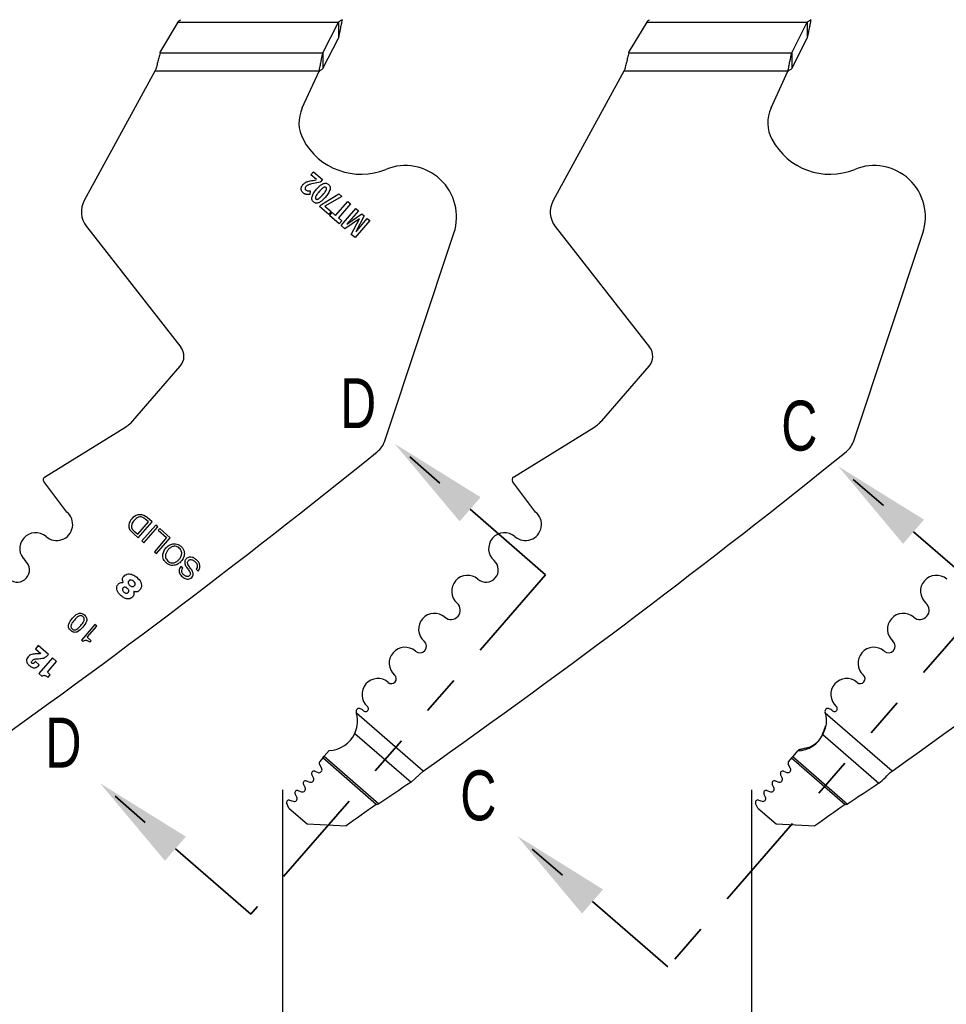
# Model space of a CAD drawing. Header units: inches. Extents: x 0.1 to 87.3, y 0.1 to 33.9.
# Tile 61 of 161: x 15.2 to 17.5, y 22.1 to 24.5. Entities that reach past the tile are written whole.
import ezdxf

# ---------------------------------------------------------------- set-up
doc = ezdxf.new("R2010")
doc.units = ezdxf.units.IN
doc.header["$MEASUREMENT"] = 0
doc.linetypes.add('PHANTOM', pattern=[0.5, 0.25, -0.05, 0.05, -0.05, 0.05, -0.05])
doc.layers.add('DIMENSIONS', color=171, linetype='Continuous')
doc.layers.add('STATION_LINES', color=231, linetype='Continuous')
doc.layers.add('SECTION_VIEWS', color=7, linetype='PHANTOM', lineweight=35)
doc.styles.add('SLDTEXTSTYLE0', font='TXT', dxfattribs={"width": 0.75})
doc.dimstyles.new('SLDDIMSTYLE3', dxfattribs={"dimtxt": 0.125, "dimasz": 0.13, "dimexe": 0, "dimexo": 0.0625, "dimgap": 0.03125, "dimtad": 0, "dimtih": 1, "dimtoh": 1, "dimdec": 4, "dimlfac": 1.333333, "dimrnd": 1e-09, "dimzin": 12, "dimdsep": 46, "dimtxsty": 'SLDTEXTSTYLE0', "dimsah": 1, "dimcen": 0.09, "dimadec": 0, "dimazin": 3, "dimtfac": 1, "dimtdec": 4, "dimtofl": 0, "dimtmove": 0, "dimatfit": 3, "dimfxl": 0, "dimfrac": 2, "dimtolj": 1, "dimtzin": 12, "dimarcsym": 0})

# ---------------------------------------------------------------- blocks, each defined once
blk = doc.blocks.new('_D_6')
at = {"layer": 'DIMENSIONS'}
for p, q in [((1.8075, 22.5336), (1.8075, 18.1371)), ((31.7987, 22.2074), (31.7987, 18.1371)), ((1.8075, 18.2621), (17.0853, 18.2621)), ((31.7987, 18.2621), (17.7325, 18.2621))]:
    blk.add_line(p, q, dxfattribs=at)
for centre, start, end in [((17.3071, 18.2494), 153.4349, 206.5651), ((17.5106, 18.2494), 333.4349, 26.5651)]:
    blk.add_arc(centre, 0.2219, start, end, dxfattribs=at)
for points in [[(1.8075, 18.2621), (1.9375, 18.2421), (1.9375, 18.2821)], [(31.7987, 18.2621), (31.6687, 18.2821), (31.6687, 18.2421)]]:
    blk.add_solid(points, dxfattribs=at)
at = {"layer": 'DIMENSIONS', "insert": (17.1087, 18.3113), "char_height": 0.125, "attachment_point": 1, "style": 'SLDTEXTSTYLE0'}
blk.add_mtext('39.9883', dxfattribs=at)

msp = doc.modelspace()

# ---------------------------------------------------------------- linework, layer by layer
at = {"color": 7, "linetype": 'Continuous', "lineweight": 25}
for p, q in [((15.620715, 24.536415), (15.577033, 24.463582)), ((15.620715, 24.536415), (16.022385, 24.536415)), ((15.983559, 24.460026), (16.022385, 24.536415)), ((16.022385, 24.536415), (16.022385, 24.496483)), ((16.794465, 24.536415), (16.750783, 24.463582)), ((16.794465, 24.536415), (17.196135, 24.536415)), ((17.157309, 24.460026), (17.196135, 24.536415)), ((17.196135, 24.536415), (17.196135, 24.496483)), ((15.983559, 24.420094), (16.022385, 24.496483)), ((17.157309, 24.420094), (17.196135, 24.496483)), ((15.57608, 24.460026), (15.577033, 24.463582)), ((15.57608, 24.460026), (15.983559, 24.460026)), ((15.983559, 24.460026), (15.983559, 24.420094)), ((16.74983, 24.460026), (16.750783, 24.463582)), ((16.74983, 24.460026), (17.157309, 24.460026)), ((17.157309, 24.460026), (17.157309, 24.420094)), ((15.563128, 24.413855), (15.386267, 24.090133)), ((15.56563, 24.418433), (15.563128, 24.413855)), ((15.974324, 24.413855), (15.563128, 24.413855)), ((15.931882, 24.321719), (15.974324, 24.413855)), ((16.736878, 24.413855), (16.560017, 24.090133)), ((16.73938, 24.418433), (16.736878, 24.413855)), ((17.148074, 24.413855), (16.736878, 24.413855)), ((17.105632, 24.321719), (17.148074, 24.413855)), ((15.953481, 24.154504), (15.960025, 24.162039)), ((15.967558, 24.142279), (15.953481, 24.154504)), ((15.960025, 24.162039), (15.982616, 24.142421)), ((15.958607, 24.140357), (15.967211, 24.14188)), ((15.977204, 24.136189), (15.95976, 24.132496)), ((15.982616, 24.142421), (15.977204, 24.136189)), ((15.951947, 24.114431), (15.950648, 24.105436)), ((15.979855, 24.080483), (16.023926, 24.106546)), ((16.023926, 24.106546), (16.031087, 24.100327)), ((15.974972, 24.07486), (15.979855, 24.080483)), ((16.031087, 24.100327), (15.988763, 24.076101)), ((16.015507, 24.052678), (16.045794, 24.087555)), ((16.052644, 24.081606), (16.022356, 24.04673)), ((16.045794, 24.087555), (16.052644, 24.081606)), ((15.99816, 24.054723), (15.974972, 24.07486)), ((15.988763, 24.076101), (16.004704, 24.062258)), ((16.004704, 24.062258), (15.99816, 24.054723)), ((16.000229, 24.05282), (16.006728, 24.060302)), ((16.006728, 24.060302), (16.015507, 24.052678)), ((16.029604, 24.02731), (16.06639, 24.069669)), ((16.043841, 24.03106), (16.080977, 24.057001)), ((16.072782, 24.064118), (16.05537, 24.044068)), ((16.06639, 24.069669), (16.072782, 24.064118)), ((16.080977, 24.057001), (16.087257, 24.051547)), ((16.024631, 24.031629), (16.000229, 24.05282)), ((16.022356, 24.04673), (16.031129, 24.039112)), ((16.031129, 24.039112), (16.024631, 24.031629)), ((16.075178, 24.04455), (16.038933, 24.019208)), ((16.054827, 24.005405), (16.075311, 24.044435)), ((16.100943, 24.039662), (16.064157, 23.997303)), ((16.087257, 24.051547), (16.066188, 24.011562)), ((16.077706, 24.025281), (16.094816, 24.044983)), ((16.094816, 24.044983), (16.100943, 24.039662)), ((15.391574, 24.025438), (15.627913, 23.723242)), ((16.038933, 24.019208), (16.029604, 24.02731)), ((16.064157, 23.997303), (16.054827, 24.005405)), ((16.138895, 23.488597), (16.31177, 24.008551)), ((16.565324, 24.025438), (16.801663, 23.723242)), ((17.312645, 23.488597), (17.48552, 24.008551)), ((15.508114, 23.539013), (15.626688, 23.675552)), ((16.681864, 23.539013), (16.800438, 23.675552)), ((15.286818, 23.397865), (15.488095, 23.522049)), ((16.460568, 23.397865), (16.661845, 23.522049)), ((15.342542, 23.310376), (15.284769, 23.386965)), ((16.516292, 23.310376), (16.458519, 23.386965)), ((15.546887, 23.285772), (15.541007, 23.290878)), ((15.55608, 23.285629), (15.543567, 23.296496)), ((15.509157, 23.264409), (15.511081, 23.262585)), ((15.520014, 23.254828), (15.546887, 23.285772)), ((15.521449, 23.245752), (15.55608, 23.285629)), ((15.565024, 23.277862), (15.530393, 23.237985)), ((15.535696, 23.233379), (15.570327, 23.273257)), ((15.570327, 23.273257), (15.565024, 23.277862)), ((15.575198, 23.269022), (15.571316, 23.264552)), ((15.571316, 23.264552), (15.592426, 23.246219)), ((15.601619, 23.246077), (15.575198, 23.269022)), ((15.503371, 23.262054), (15.509407, 23.256209)), ((15.509407, 23.256209), (15.521449, 23.245752)), ((15.511081, 23.262585), (15.520014, 23.254828)), ((15.592426, 23.246219), (15.561678, 23.210812)), ((15.566989, 23.2062), (15.601619, 23.246077)), ((15.530393, 23.237985), (15.535696, 23.233379)), ((15.561678, 23.210812), (15.566989, 23.2062)), ((15.632735, 23.169584), (15.627708, 23.173949)), ((15.666162, 23.167009), (15.671189, 23.162643)), ((15.413042, 23.028609), (15.379559, 22.990053)), ((15.393674, 22.996966), (15.417666, 23.024593)), ((15.417666, 23.024593), (15.413042, 23.028609)), ((15.403678, 22.988279), (15.393674, 22.996966)), ((15.270608, 22.976055), (15.263875, 22.968301)), ((15.296427, 22.953634), (15.270608, 22.976055)), ((15.379559, 22.990053), (15.383096, 22.986981)), ((15.400471, 22.984586), (15.403678, 22.988279)), ((15.263875, 22.968301), (15.277392, 22.956562)), ((15.306643, 22.945243), (15.272578, 22.906016)), ((15.316946, 22.936295), (15.306643, 22.945243)), ((15.273579, 22.927992), (15.26394, 22.936363)), ((15.293754, 22.909589), (15.316946, 22.936295)), ((15.272578, 22.906016), (15.279997, 22.899573)), ((15.301174, 22.903146), (15.293754, 22.909589)), ((15.295596, 22.896723), (15.301174, 22.903146)), ((16.234741, 22.662077), (16.067677, 22.80716)), ((17.408491, 22.662077), (17.241427, 22.80716)), ((16.063467, 22.756142), (16.204251, 22.633882)), ((17.235059, 22.753657), (17.234506, 22.754137)), ((17.235059, 22.753657), (17.375842, 22.631397)), ((15.983247, 22.694879), (15.986905, 22.699091)), ((15.999491, 22.713584), (15.986905, 22.699091)), ((15.986905, 22.699091), (16.124037, 22.580001)), ((17.172186, 22.71237), (17.159886, 22.698206)), ((17.159886, 22.698206), (17.296938, 22.579186)), ((17.172186, 22.71237), (17.174072, 22.714541)), ((17.193463, 22.718933), (17.174069, 22.714538)), ((17.196193, 22.71996), (17.174664, 22.715222)), ((17.194678, 22.719377), (17.193463, 22.718933)), ((17.196071, 22.719912), (17.194678, 22.719377)), ((15.980615, 22.668794), (15.974953, 22.679608)), ((15.983247, 22.694879), (15.975726, 22.686219)), ((16.11707, 22.578663), (15.983247, 22.694879)), ((17.154408, 22.668844), (17.148747, 22.679658)), ((17.15704, 22.694929), (17.14952, 22.686269)), ((17.15704, 22.694929), (17.290863, 22.578713)), ((15.959935, 22.644866), (15.955794, 22.653235)), ((15.963047, 22.661425), (15.971625, 22.658407)), ((16.204251, 22.633882), (16.234741, 22.662077)), ((17.133729, 22.644916), (17.129587, 22.653285)), ((17.13684, 22.661475), (17.145418, 22.658457)), ((15.939156, 22.62065), (15.934947, 22.62927)), ((15.942075, 22.637479), (15.951042, 22.63457)), ((17.112949, 22.6207), (17.10874, 22.62932)), ((17.115869, 22.637529), (17.124835, 22.634621)), ((15.918204, 22.596577), (15.914028, 22.605129)), ((15.921157, 22.613337), (15.930245, 22.610389)), ((17.091997, 22.596627), (17.087821, 22.605179)), ((17.09495, 22.613388), (17.104039, 22.610439)), ((15.898743, 22.569451), (15.893076, 22.581056)), ((15.900204, 22.589264), (15.909293, 22.586316)), ((16.11707, 22.578663), (16.124037, 22.580001)), ((17.072536, 22.569501), (17.066869, 22.581106)), ((17.073998, 22.589314), (17.083086, 22.586366)), ((17.290863, 22.578713), (17.297019, 22.579116)), ((15.898743, 22.569451), (15.944499, 22.529715)), ((17.072536, 22.569501), (17.118292, 22.529765)), ((15.944499, 22.529715), (16.041751, 22.525131)), ((17.118292, 22.529765), (17.215544, 22.525182))]:
    msp.add_line(p, q, dxfattribs=at)
for centre, radius, start, end in [((16.012239, 24.284702), 0.088473, 155.26684, 207.882045), ((17.185989, 24.284702), 0.088473, 155.26684, 207.882045), ((16.079306, 24.320186), 0.164349, 207.882045, 292.189315), ((17.253056, 24.320186), 0.164349, 207.882045, 292.189315), ((16.189885, 24.049076), 0.128445, 341.609021, 112.189315), ((17.363635, 24.049076), 0.128445, 341.609021, 112.189315), ((15.438092, 24.061819), 0.059055, 151.350586, 218.027907), ((16.611842, 24.061819), 0.059055, 151.350586, 218.027907), ((15.598374, 23.70014), 0.0375, 319.028, 38.028), ((16.772124, 23.70014), 0.0375, 319.028, 38.028), ((16.082856, 23.507229), 0.059055, 308.881055, 341.608983), ((17.256606, 23.507229), 0.059055, 308.881055, 341.608983), ((3.145693, 39.551282), 20.669291, 305.2028857, 308.8810553), ((4.319443, 39.551282), 20.669291, 305.2028857, 308.8810553), ((5.493193, 39.551282), 20.669291, 305.2028857, 308.8810553), ((15.290756, 23.391482), 0.0075, 121.673975, 217.028), ((16.464506, 23.391482), 0.0075, 121.673975, 217.028), ((15.316982, 23.27925), 0.040276, 229.028, 50.607842), ((15.533222, 23.269023), 0.037188, 132.547876, 156.876607), ((15.533077, 23.269071), 0.029971, 137.352024, 158.412712), ((15.525274, 23.278784), 0.024634, 89.592626, 134.279063), ((15.532032, 23.272189), 0.027136, 112.129234, 140.700619), ((15.526742, 23.282889), 0.015257, 54.26264, 108.860564), ((15.525475, 23.276309), 0.027108, 48.132573, 90.054941), ((15.503794, 23.250998), 0.054545, 46.98188, 54.26264), ((16.490732, 23.27925), 0.040276, 229.028, 50.607842), ((15.516878, 23.276002), 0.019416, 156.876607, 225.920298), ((15.518966, 23.275219), 0.014597, 160.475395, 227.778029), ((15.264514, 23.218833), 0.039744, 49.028, 229.028), ((16.438264, 23.218833), 0.039744, 49.028, 229.028), ((15.218241, 23.16555), 0.030827, 229.028, 49.028), ((16.391991, 23.16555), 0.030827, 229.028, 49.028), ((16.345718, 23.112267), 0.039744, 49.028, 229.028), ((17.519468, 23.112267), 0.039744, 49.028, 229.028), ((15.48205, 23.135179), 0.001239, 264.786771, 22.619407), ((15.510872, 23.110154), 0.001038, 70.167736, 207.840326), ((16.304383, 23.064668), 0.023297, 229.028, 49.028), ((17.478133, 23.064668), 0.023297, 229.028, 49.028), ((16.263047, 23.01707), 0.039744, 49.028, 229.028), ((17.436797, 23.01707), 0.039744, 49.028, 229.028), ((16.189282, 22.932129), 0.039744, 49.028, 229.028), ((16.226165, 22.9746), 0.016506, 229.028, 49.028), ((17.363032, 22.932129), 0.039744, 49.028, 229.028), ((17.399915, 22.9746), 0.016506, 229.028, 49.028), ((16.155304, 22.893003), 0.012077, 229.028, 49.028), ((17.329054, 22.893003), 0.012077, 229.028, 49.028), ((16.121325, 22.853877), 0.039744, 49.028, 229.028), ((17.295075, 22.853877), 0.039744, 49.028, 229.028), ((16.090445, 22.818318), 0.007352, 228.766566, 49.028), ((17.264195, 22.818318), 0.007352, 228.766566, 49.028), ((16.074225, 22.811469), 0.0075, 62.743978, 197.256954), ((15.996567, 22.787345), 0.073819, 15.570885, 17.256954), ((16.058904, 22.781728), 0.040955, 49.32279, 62.743978), ((17.247975, 22.811469), 0.0075, 62.743978, 197.256954), ((17.170317, 22.787345), 0.073819, 15.570885, 17.256954), ((17.232654, 22.781728), 0.040955, 49.32279, 62.743978), ((15.996567, 22.787345), 0.073819, 272.269821, 334.995636), ((15.980185, 22.682347), 0.005906, 139.028, 207.632405), ((17.153979, 22.682397), 0.005906, 139.028, 207.632405), ((15.961087, 22.655854), 0.005906, 70.613927, 206.331312), ((15.974075, 22.66537), 0.007382, 250.615669, 27.634436), ((17.13488, 22.655905), 0.005906, 70.613927, 206.331312), ((17.147868, 22.66542), 0.007382, 250.615669, 27.634436), ((15.940253, 22.631862), 0.005906, 72.028, 206.028), ((15.953319, 22.641592), 0.007382, 252.028, 26.329611), ((23.582424, 11.563333), 13.303928, 123.6822109, 124.0983679), ((17.114047, 22.631912), 0.005906, 72.028, 206.028), ((17.127113, 22.641642), 0.007382, 252.028, 26.329611), ((24.393305, 11.965656), 12.767256, 123.3426871, 123.7671606), ((15.919334, 22.60772), 0.005906, 72.026628, 206.028), ((15.932523, 22.617411), 0.007382, 252.028646, 26.028), ((17.093128, 22.60777), 0.005906, 72.026628, 206.028), ((17.106316, 22.617461), 0.007382, 252.028646, 26.028), ((15.898382, 22.583647), 0.005906, 72.028, 206.028), ((15.911571, 22.593338), 0.007382, 252.028, 26.028), ((24.939147, 10.086227), 15.293462, 125.2294904, 125.5756773), ((17.072176, 22.583697), 0.005906, 72.028, 206.028), ((17.085364, 22.593388), 0.007382, 252.028, 26.028), ((26.11294, 10.086277), 15.293462, 125.2294904, 125.5756773)]:
    msp.add_arc(centre, radius, start, end, dxfattribs=at)
for centre, major_axis, ratio, start_param, end_param in [((15.62086, 24.542655), (0.007599, 0.014703), 0.17572799, 4.36662987, 4.57088991), ((16.79461, 24.542655), (0.007599, 0.014703), 0.17572799, 4.36662987, 4.57088991), ((17.168461, 22.785208), (0.055735, -0.048402), 0.97727163, 5.46710112, 6.56187313), ((17.171964, 22.789241), (0.055735, -0.048402), 0.97727163, 5.75395753, 6.28318531)]:
    msp.add_ellipse(centre, major_axis=major_axis, ratio=ratio, start_param=start_param, end_param=end_param, dxfattribs=at)
for points, knots in [([(15.622346, 24.539259), (15.623067, 24.539716), (15.624822, 24.540827), (15.626629, 24.541962), (15.627712, 24.542632), (15.627748, 24.542655)], [0, 0, 0, 0, 0.402596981, 0.980085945, 1, 1, 1, 1]), ([(16.03162, 24.542655), (16.030832, 24.538592), (16.029257, 24.530468), (16.026182, 24.514736), (16.023889, 24.503713), (16.022385, 24.496483)], [0, 0, 0, 0, 0.255975, 0.51194999, 1, 1, 1, 1]), ([(16.03162, 24.542655), (16.03061, 24.541951), (16.028569, 24.540528), (16.025491, 24.538418), (16.023423, 24.537084), (16.022385, 24.536415)], [0, 0, 0, 0, 0.32817332, 0.66290846, 1, 1, 1, 1]), ([(16.796096, 24.539259), (16.796817, 24.539716), (16.798572, 24.540827), (16.800379, 24.541962), (16.801462, 24.542632), (16.801498, 24.542655)], [0, 0, 0, 0, 0.40259698, 0.98008595, 1, 1, 1, 1]), ([(17.20537, 24.542655), (17.204582, 24.538592), (17.203007, 24.530468), (17.199932, 24.514736), (17.197639, 24.503713), (17.196135, 24.496483)], [0, 0, 0, 0, 0.255975, 0.51194999, 1, 1, 1, 1]), ([(17.20537, 24.542655), (17.20436, 24.541951), (17.202319, 24.540528), (17.199241, 24.538418), (17.197173, 24.537084), (17.196135, 24.536415)], [0, 0, 0, 0, 0.32817332, 0.66290846, 1, 1, 1, 1]), ([(15.57608, 24.460026), (15.575487, 24.457793), (15.573907, 24.451841), (15.571344, 24.441766), (15.568452, 24.430079), (15.566552, 24.422239), (15.56563, 24.418433)], [0, 0, 0, 0, 0.170035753, 0.453157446, 0.73451498, 1, 1, 1, 1]), ([(15.974324, 24.413855), (15.975112, 24.417917), (15.976687, 24.426041), (15.979762, 24.441773), (15.982055, 24.452796), (15.983559, 24.460026)], [0, 0, 0, 0, 0.25597499, 0.51194999, 1, 1, 1, 1]), ([(16.74983, 24.460026), (16.749237, 24.457793), (16.747657, 24.451841), (16.745094, 24.441766), (16.742202, 24.430079), (16.740302, 24.422239), (16.73938, 24.418433)], [0, 0, 0, 0, 0.17003575, 0.45315745, 0.73451498, 1, 1, 1, 1]), ([(17.148074, 24.413855), (17.148862, 24.417917), (17.150437, 24.426041), (17.153512, 24.441773), (17.155805, 24.452796), (17.157309, 24.460026)], [0, 0, 0, 0, 0.255974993, 0.511949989, 1, 1, 1, 1]), ([(15.974324, 24.413855), (15.975334, 24.414559), (15.977375, 24.415981), (15.980453, 24.418092), (15.982521, 24.419425), (15.983559, 24.420094)], [0, 0, 0, 0, 0.32817332, 0.66290846, 1, 1, 1, 1]), ([(17.148074, 24.413855), (17.149084, 24.414559), (17.151125, 24.415981), (17.154203, 24.418092), (17.156271, 24.419425), (17.157309, 24.420094)], [0, 0, 0, 0, 0.328173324, 0.662908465, 1, 1, 1, 1]), ([(15.929684, 24.122682), (15.930173, 24.124079), (15.931079, 24.126663), (15.932794, 24.128791), (15.933582, 24.129769)], [0, 0, 0, 0, 0.54055502, 1, 1, 1, 1]), ([(15.933582, 24.129769), (15.934542, 24.130797), (15.936222, 24.132598), (15.938259, 24.133976), (15.939134, 24.134568)], [0, 0, 0, 0, 0.57074644, 1, 1, 1, 1]), ([(15.939134, 24.134568), (15.940342, 24.13525), (15.942578, 24.136513), (15.945009, 24.137339), (15.946127, 24.137718)], [0, 0, 0, 0, 0.54008047, 1, 1, 1, 1]), ([(15.94463, 24.127798), (15.94395, 24.127329), (15.942728, 24.126487), (15.941723, 24.125398), (15.941278, 24.124916)], [0, 0, 0, 0, 0.557207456, 1, 1, 1, 1]), ([(15.949225, 24.129875), (15.948282, 24.129541), (15.946691, 24.128976), (15.945227, 24.128139), (15.94463, 24.127798)], [0, 0, 0, 0, 0.5924868, 1, 1, 1, 1]), ([(15.946127, 24.137718), (15.948081, 24.138231), (15.952198, 24.13931), (15.9564, 24.139996), (15.958607, 24.140357)], [0, 0, 0, 0, 0.47451114, 1, 1, 1, 1]), ([(15.95976, 24.132496), (15.957367, 24.131977), (15.953828, 24.131211), (15.950351, 24.130202), (15.949225, 24.129875)], [0, 0, 0, 0, 0.67620193, 1, 1, 1, 1]), ([(15.967644, 24.11827), (15.970796, 24.121836), (15.975753, 24.127447), (15.982301, 24.130991), (15.984687, 24.132283)], [0, 0, 0, 0, 0.63564497, 1, 1, 1, 1]), ([(15.984687, 24.132283), (15.986012, 24.132712), (15.98854, 24.133532), (15.992246, 24.133292), (15.995388, 24.13212), (15.997018, 24.130856), (15.997862, 24.130202)], [0, 0, 0, 0, 0.29460514, 0.56248034, 0.7734345, 1, 1, 1, 1]), ([(15.997862, 24.130202), (15.998786, 24.129269), (16.00059, 24.127448), (16.001876, 24.124023), (16.002141, 24.120607), (16.001728, 24.118483), (16.001511, 24.117367)], [0, 0, 0, 0, 0.27724286, 0.54085666, 0.75871017, 1, 1, 1, 1]), ([(15.92976, 24.115496), (15.929475, 24.116817), (15.928958, 24.119214), (15.929459, 24.121607), (15.929684, 24.122682)], [0, 0, 0, 0, 0.55076873, 1, 1, 1, 1]), ([(15.93385, 24.109398), (15.93283, 24.110407), (15.931048, 24.112171), (15.930146, 24.1145), (15.92976, 24.115496)], [0, 0, 0, 0, 0.57211002, 1, 1, 1, 1]), ([(15.938529, 24.106387), (15.937627, 24.106836), (15.935956, 24.107667), (15.934514, 24.108852), (15.93385, 24.109398)], [0, 0, 0, 0, 0.53926731, 1, 1, 1, 1]), ([(15.943422, 24.10511), (15.942484, 24.105247), (15.940803, 24.105491), (15.939225, 24.106113), (15.938529, 24.106387)], [0, 0, 0, 0, 0.55848609, 1, 1, 1, 1]), ([(15.941278, 24.124916), (15.94057, 24.124049), (15.939421, 24.122643), (15.939156, 24.120867), (15.939054, 24.120185)], [0, 0, 0, 0, 0.61629744, 1, 1, 1, 1]), ([(15.939054, 24.120185), (15.939077, 24.119792), (15.939122, 24.119015), (15.939654, 24.117666), (15.940378, 24.116925), (15.940833, 24.11646)], [0, 0, 0, 0, 0.276495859, 0.546602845, 1, 1, 1, 1]), ([(15.940833, 24.11646), (15.941596, 24.115912), (15.943, 24.114905), (15.94469, 24.114574), (15.945461, 24.114423)], [0, 0, 0, 0, 0.54412722, 1, 1, 1, 1]), ([(15.950648, 24.105436), (15.949123, 24.105251), (15.946719, 24.104959), (15.944304, 24.10507), (15.943422, 24.10511)], [0, 0, 0, 0, 0.63493448, 1, 1, 1, 1]), ([(15.945461, 24.114423), (15.946591, 24.114319), (15.948753, 24.114119), (15.950915, 24.11433), (15.951947, 24.114431)], [0, 0, 0, 0, 0.52242521, 1, 1, 1, 1]), ([(15.956373, 24.099504), (15.957706, 24.102889), (15.960418, 24.10977), (15.96521, 24.115406), (15.967644, 24.11827)], [0, 0, 0, 0, 0.49188875, 1, 1, 1, 1]), ([(15.974454, 24.112356), (15.972314, 24.109895), (15.969034, 24.106123), (15.966639, 24.101749), (15.965808, 24.100229)], [0, 0, 0, 0, 0.65259628, 1, 1, 1, 1]), ([(15.97269, 24.094252), (15.97452, 24.095689), (15.97844, 24.098767), (15.981709, 24.102533), (15.983452, 24.104542)], [0, 0, 0, 0, 0.46668526, 1, 1, 1, 1]), ([(15.985176, 24.122559), (15.983346, 24.121132), (15.979437, 24.118086), (15.976184, 24.114345), (15.974454, 24.112356)], [0, 0, 0, 0, 0.4682096, 1, 1, 1, 1]), ([(15.983452, 24.104542), (15.985591, 24.107), (15.988861, 24.110759), (15.991284, 24.1151), (15.992123, 24.116602)], [0, 0, 0, 0, 0.65394626, 1, 1, 1, 1]), ([(15.991598, 24.122989), (15.991128, 24.123308), (15.990173, 24.123958), (15.988428, 24.123963), (15.98675, 24.12346), (15.985731, 24.122876), (15.985176, 24.122559)], [0, 0, 0, 0, 0.24192939, 0.49179115, 0.72308184, 1, 1, 1, 1]), ([(16.001511, 24.117367), (16.000181, 24.114003), (15.997467, 24.107138), (15.992678, 24.101517), (15.990236, 24.098651)], [0, 0, 0, 0, 0.49012506, 1, 1, 1, 1]), ([(15.992123, 24.116602), (15.992412, 24.11733), (15.992933, 24.118645), (15.993027, 24.120531), (15.992539, 24.122017), (15.991914, 24.122662), (15.991598, 24.122989)], [0, 0, 0, 0, 0.3392516, 0.61291127, 0.80449394, 1, 1, 1, 1]), ([(15.959997, 24.0866), (15.959072, 24.087535), (15.957267, 24.089362), (15.955988, 24.092804), (15.955734, 24.09624), (15.956152, 24.098379), (15.956373, 24.099504)], [0, 0, 0, 0, 0.276188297, 0.539529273, 0.757798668, 1, 1, 1, 1]), ([(15.97313, 24.084525), (15.971809, 24.084096), (15.969289, 24.083278), (15.965594, 24.083519), (15.962462, 24.084688), (15.960838, 24.085948), (15.959997, 24.0866)], [0, 0, 0, 0, 0.294662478, 0.562534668, 0.773479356, 1, 1, 1, 1]), ([(15.965808, 24.100229), (15.965522, 24.099491), (15.965009, 24.098163), (15.964902, 24.096276), (15.965365, 24.094796), (15.965977, 24.094159), (15.966284, 24.09384)], [0, 0, 0, 0, 0.3436522, 0.61893072, 0.8088306, 1, 1, 1, 1]), ([(15.966284, 24.09384), (15.966756, 24.093517), (15.967713, 24.092864), (15.96946, 24.09285), (15.971131, 24.09335), (15.972141, 24.093934), (15.97269, 24.094252)], [0, 0, 0, 0, 0.244007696, 0.494457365, 0.724951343, 1, 1, 1, 1]), ([(15.990236, 24.098651), (15.987063, 24.095053), (15.982085, 24.089408), (15.975514, 24.085825), (15.97313, 24.084525)], [0, 0, 0, 0, 0.6372683, 1, 1, 1, 1]), ([(16.052499, 24.040829), (16.051303, 24.039526), (16.048359, 24.036319), (16.045399, 24.033128), (16.043642, 24.031233)], [0, 0, 0, 0, 0.406425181, 1, 1, 1, 1]), ([(16.05537, 24.044068), (16.054868, 24.043496), (16.053917, 24.042411), (16.052954, 24.041337), (16.052499, 24.040829)], [0, 0, 0, 0, 0.52750281, 1, 1, 1, 1]), ([(16.066387, 24.011389), (16.068926, 24.014582), (16.072644, 24.019258), (16.076487, 24.023831), (16.077706, 24.025281)], [0, 0, 0, 0, 0.68292384, 1, 1, 1, 1]), ([(15.488095, 23.522049), (15.492199, 23.524822), (15.499497, 23.529753), (15.505491, 23.536194), (15.508114, 23.539013)], [0, 0, 0, 0, 0.562345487, 1, 1, 1, 1]), ([(16.661845, 23.522049), (16.665949, 23.524822), (16.673247, 23.529753), (16.679241, 23.536194), (16.681864, 23.539013)], [0, 0, 0, 0, 0.562345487, 1, 1, 1, 1]), ([(15.591759, 23.183022), (15.593847, 23.181453), (15.597804, 23.178479), (15.604822, 23.176508), (15.6128, 23.176691), (15.62145, 23.180116), (15.629382, 23.186988), (15.635077, 23.195807), (15.637252, 23.204847), (15.636332, 23.212792), (15.633335, 23.219393), (15.628251, 23.225042), (15.621946, 23.229284), (15.614991, 23.231325), (15.606997, 23.231121), (15.598354, 23.227698), (15.590421, 23.220822), (15.584728, 23.212007), (15.582546, 23.202965), (15.583481, 23.195041), (15.586415, 23.188369), (15.589913, 23.184869), (15.591759, 23.183022)], [0, 0, 0, 0, 0.0463655, 0.08789563, 0.12754736, 0.18740357, 0.24999321, 0.31261792, 0.37248754, 0.41214124, 0.45367136, 0.50003678, 0.54639776, 0.58791769, 0.62756057, 0.6874203, 0.75004357, 0.81263178, 0.8724781, 0.91211902, 0.95363895, 1, 1, 1, 1]), ([(15.624158, 23.220329), (15.625551, 23.21892), (15.628179, 23.216262), (15.630172, 23.21111), (15.630468, 23.205056), (15.628385, 23.19831), (15.623939, 23.191716), (15.61803, 23.186388), (15.611651, 23.183389), (15.605603, 23.182818), (15.600272, 23.184127), (15.59547, 23.187293), (15.591663, 23.191604), (15.589621, 23.196698), (15.589338, 23.202766), (15.591411, 23.209504), (15.595857, 23.216103), (15.601766, 23.221428), (15.608154, 23.224434), (15.614189, 23.224989), (15.61957, 23.223739), (15.622568, 23.22151), (15.624158, 23.220329)], [0, 0, 0, 0, 0.04630554, 0.08734223, 0.12688295, 0.1874353, 0.25004552, 0.31261068, 0.37314308, 0.41267962, 0.45371554, 0.50002108, 0.54629916, 0.58732818, 0.62686858, 0.68740892, 0.74997556, 0.81258726, 0.87314755, 0.91269214, 0.95372192, 1, 1, 1, 1]), ([(15.671189, 23.162643), (15.67222, 23.163982), (15.674169, 23.166513), (15.676238, 23.172216), (15.675713, 23.179817), (15.671007, 23.187488), (15.664478, 23.193411), (15.656939, 23.197254), (15.650038, 23.197939), (15.644922, 23.196132), (15.641615, 23.193557), (15.639148, 23.19037), (15.636995, 23.185263), (15.638377, 23.17759), (15.641907, 23.172673), (15.643757, 23.170097)], [0, 0, 0, 0, 0.05867606, 0.11093973, 0.20843947, 0.31230943, 0.41739076, 0.51304424, 0.60383393, 0.64959782, 0.69928843, 0.74795233, 0.78905, 0.88945226, 1, 1, 1, 1]), ([(15.652412, 23.169343), (15.650287, 23.172061), (15.647455, 23.175684), (15.645012, 23.180747), (15.644469, 23.183767), (15.645151, 23.186584), (15.646848, 23.188802), (15.649008, 23.19052), (15.651872, 23.191524), (15.655298, 23.19128), (15.660297, 23.189095), (15.66485, 23.185296), (15.668209, 23.180276), (15.669519, 23.175831), (15.669034, 23.171006), (15.667158, 23.168395), (15.666162, 23.167009)], [0, 0, 0, 0, 0.1651208, 0.22009458, 0.26880526, 0.30926709, 0.35545931, 0.40041604, 0.44027049, 0.4984822, 0.5603391, 0.70038261, 0.77628981, 0.84787089, 0.91926665, 1, 1, 1, 1]), ([(15.627708, 23.173949), (15.626562, 23.172312), (15.624422, 23.169253), (15.62324, 23.163887), (15.623939, 23.158753), (15.627138, 23.152334), (15.633643, 23.146037), (15.641969, 23.142392), (15.648816, 23.142722), (15.653569, 23.144969), (15.657144, 23.148598), (15.6598, 23.15431), (15.657828, 23.162099), (15.654294, 23.166827), (15.652412, 23.169343)], [0, 0, 0, 0, 0.07411221, 0.13850794, 0.20009337, 0.26436048, 0.40329891, 0.53064568, 0.59129078, 0.6541435, 0.72252975, 0.7784945, 0.88210196, 1, 1, 1, 1]), ([(15.643757, 23.170097), (15.645892, 23.167378), (15.648724, 23.163772), (15.651355, 23.158876), (15.652064, 23.15604), (15.651586, 23.153392), (15.650038, 23.151368), (15.648105, 23.149796), (15.645556, 23.14879), (15.642472, 23.148848), (15.637921, 23.150653), (15.633899, 23.153972), (15.631007, 23.158276), (15.63005, 23.162008), (15.630578, 23.166), (15.631981, 23.168332), (15.632735, 23.169584)], [0, 0, 0, 0, 0.1829476, 0.24266996, 0.29400236, 0.33486974, 0.38072853, 0.42592378, 0.46594629, 0.52361882, 0.58453085, 0.72311839, 0.7925197, 0.85683483, 0.92315096, 1, 1, 1, 1]), ([(15.483194, 23.135655), (15.482785, 23.136982), (15.481965, 23.139643), (15.481942, 23.143586), (15.483104, 23.147351), (15.486009, 23.150724), (15.490301, 23.153784), (15.497661, 23.156593), (15.507781, 23.15381), (15.518701, 23.146634), (15.527429, 23.137505), (15.529871, 23.12708), (15.52881, 23.120223), (15.525777, 23.115375), (15.522599, 23.112419), (15.518987, 23.110485), (15.51505, 23.110048), (15.512468, 23.110778), (15.511224, 23.11113)], [0, 0, 0, 0, 0.040266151, 0.08072727, 0.112693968, 0.152754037, 0.207443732, 0.265573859, 0.375586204, 0.493016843, 0.649668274, 0.724759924, 0.797408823, 0.844883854, 0.88865152, 0.922354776, 0.962584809, 1, 1, 1, 1]), ([(15.509955, 23.109669), (15.510214, 23.108626), (15.510767, 23.106408), (15.510329, 23.103168), (15.509185, 23.099993), (15.506517, 23.09713), (15.502659, 23.09443), (15.495958, 23.091722), (15.487062, 23.094632), (15.478721, 23.099981), (15.472388, 23.10663), (15.468029, 23.113384), (15.467201, 23.120274), (15.468466, 23.125919), (15.471024, 23.130232), (15.474534, 23.132706), (15.478222, 23.133939), (15.480715, 23.133945), (15.481938, 23.133948)], [0, 0, 0, 0, 0.035513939, 0.075526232, 0.106673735, 0.146514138, 0.202922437, 0.263737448, 0.379186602, 0.492595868, 0.595125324, 0.682704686, 0.75476926, 0.819423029, 0.872696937, 0.917445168, 0.959486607, 1, 1, 1, 1]), ([(15.494086, 23.119261), (15.494805, 23.118567), (15.496206, 23.117214), (15.497625, 23.114701), (15.497872, 23.112307), (15.497245, 23.110494), (15.496212, 23.109034), (15.494751, 23.107703), (15.492847, 23.106903), (15.490609, 23.1069), (15.488157, 23.107919), (15.485722, 23.109784), (15.483502, 23.111935), (15.482119, 23.114093), (15.481699, 23.115985), (15.481805, 23.117466), (15.482405, 23.118996), (15.483402, 23.120391), (15.484629, 23.121539), (15.486428, 23.122412), (15.488946, 23.122381), (15.491685, 23.121167), (15.493275, 23.119905), (15.494086, 23.119261)], [0, 0, 0, 0, 0.062455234, 0.121652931, 0.177366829, 0.206864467, 0.240048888, 0.288623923, 0.328860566, 0.366467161, 0.425804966, 0.491322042, 0.557993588, 0.619248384, 0.648282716, 0.677996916, 0.71091731, 0.749936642, 0.784651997, 0.815198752, 0.873105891, 0.935247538, 1, 1, 1, 1]), ([(15.509532, 23.137172), (15.511064, 23.135635), (15.513312, 23.133379), (15.513914, 23.129633), (15.513301, 23.127617), (15.512173, 23.125995), (15.510527, 23.124521), (15.508365, 23.123619), (15.50581, 23.12358), (15.502994, 23.124664), (15.500209, 23.126715), (15.497808, 23.129183), (15.49643, 23.131843), (15.496212, 23.134331), (15.49684, 23.136514), (15.498047, 23.138302), (15.49948, 23.139624), (15.501415, 23.140497), (15.505226, 23.14038), (15.50779, 23.13847), (15.509532, 23.137172)], [0, 0, 0, 0, 0.1210946, 0.17767789, 0.20711263, 0.24018068, 0.2900797, 0.33218989, 0.37188272, 0.43400925, 0.50157019, 0.56975234, 0.63063177, 0.6693568, 0.7104366, 0.75861476, 0.79170028, 0.82127422, 0.87854815, 1, 1, 1, 1]), ([(15.352498, 23.013556), (15.35392, 23.012456), (15.356529, 23.010439), (15.361061, 23.009038), (15.365341, 23.009177), (15.373504, 23.012058), (15.382464, 23.021941), (15.390992, 23.032205), (15.392684, 23.040664), (15.392227, 23.044926), (15.390172, 23.04918), (15.386665, 23.052901), (15.382489, 23.055853), (15.377988, 23.057292), (15.373704, 23.057147), (15.365566, 23.054285), (15.356603, 23.0444), (15.348068, 23.034148), (15.346359, 23.025661), (15.346821, 23.021404), (15.348845, 23.017112), (15.351208, 23.014811), (15.352498, 23.013556)], [0, 0, 0, 0, 0.03785242, 0.06940235, 0.09827598, 0.12716469, 0.25026147, 0.37286439, 0.40171768, 0.43057696, 0.46212371, 0.499976, 0.53784876, 0.56940436, 0.59826457, 0.62711549, 0.74971452, 0.87280743, 0.90169377, 0.93056833, 0.9621271, 1, 1, 1, 1]), ([(15.383004, 23.048684), (15.383831, 23.047842), (15.385377, 23.046267), (15.38635, 23.04312), (15.386152, 23.040004), (15.384024, 23.033821), (15.377451, 23.026255), (15.370874, 23.018686), (15.365074, 23.015734), (15.362011, 23.015096), (15.358791, 23.015654), (15.355934, 23.017512), (15.353693, 23.020081), (15.352689, 23.023191), (15.352892, 23.026313), (15.355002, 23.032469), (15.361574, 23.040042), (15.368144, 23.047611), (15.373969, 23.050584), (15.377026, 23.051217), (15.380279, 23.050695), (15.382054, 23.049385), (15.383004, 23.048684)], [0, 0, 0, 0, 0.03371816, 0.06300394, 0.09201812, 0.12277789, 0.25038489, 0.37730348, 0.40801074, 0.43700191, 0.46628209, 0.5, 0.53371791, 0.56299809, 0.59198926, 0.62269652, 0.74961511, 0.87722211, 0.90798188, 0.93699606, 0.96628184, 1, 1, 1, 1]), ([(15.383096, 22.986981), (15.384186, 22.987739), (15.386219, 22.989154), (15.389828, 22.989793), (15.394962, 22.9889), (15.398164, 22.986393), (15.400471, 22.984586)], [0, 0, 0, 0, 0.20439566, 0.38146209, 0.55427119, 1, 1, 1, 1]), ([(15.260815, 22.954927), (15.258806, 22.954678), (15.254709, 22.954169), (15.249559, 22.951348), (15.245579, 22.947455), (15.242481, 22.943213), (15.241177, 22.937549), (15.24363, 22.931168), (15.248172, 22.926549), (15.252689, 22.923011), (15.25626, 22.921127), (15.25963, 22.920187), (15.261756, 22.920382), (15.262766, 22.920475)], [0, 0, 0, 0, 0.10521622, 0.21445245, 0.29904344, 0.39563505, 0.48592189, 0.58969484, 0.73702525, 0.82043506, 0.88911691, 0.94731576, 1, 1, 1, 1]), ([(15.272051, 22.955562), (15.269954, 22.955443), (15.266209, 22.95523), (15.262464, 22.95502), (15.260815, 22.954927)], [0, 0, 0, 0, 0.55988505, 1, 1, 1, 1]), ([(15.277392, 22.956562), (15.27643, 22.956238), (15.274694, 22.955652), (15.272866, 22.95559), (15.272051, 22.955562)], [0, 0, 0, 0, 0.55441248, 1, 1, 1, 1]), ([(15.277519, 22.943714), (15.279717, 22.94403), (15.283905, 22.944632), (15.290637, 22.947785), (15.294242, 22.951426), (15.296427, 22.953634)], [0, 0, 0, 0, 0.303252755, 0.577678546, 1, 1, 1, 1]), ([(15.26394, 22.936363), (15.26367, 22.936052), (15.263282, 22.935605), (15.262842, 22.935098), (15.262648, 22.934875), (15.262563, 22.934777), (15.262525, 22.934734), (15.262509, 22.934715), (15.262502, 22.934707), (15.262499, 22.934703), (15.262497, 22.934702), (15.262496, 22.934701), (15.26188, 22.933991), (15.260763, 22.932823), (15.25917, 22.931666), (15.257958, 22.931195), (15.257083, 22.931097), (15.256016, 22.931294), (15.254878, 22.932059), (15.254053, 22.933213), (15.253919, 22.93436), (15.254094, 22.935327), (15.255002, 22.937376), (15.257071, 22.939859), (15.260569, 22.942306), (15.263215, 22.94257), (15.264585, 22.942706)], [0, 0, 0, 0, 0.043676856, 0.062882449, 0.071328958, 0.075044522, 0.076679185, 0.077398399, 0.077714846, 0.077854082, 0.077915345, 0.077942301, 0.07796348, 0.17782687, 0.249066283, 0.284948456, 0.314782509, 0.341342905, 0.398614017, 0.45608643, 0.485423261, 0.518873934, 0.559326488, 0.722160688, 0.856201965, 1, 1, 1, 1]), ([(15.262766, 22.920475), (15.263846, 22.920773), (15.266082, 22.921392), (15.269804, 22.923974), (15.2721, 22.926418), (15.273579, 22.927992)], [0, 0, 0, 0, 0.24939689, 0.5164971, 1, 1, 1, 1]), ([(15.264585, 22.942706), (15.266999, 22.942895), (15.27131, 22.943233), (15.275621, 22.943567), (15.277519, 22.943714)], [0, 0, 0, 0, 0.55991476, 1, 1, 1, 1]), ([(15.279997, 22.899573), (15.280939, 22.900145), (15.282679, 22.9012), (15.285607, 22.901865), (15.288727, 22.901383), (15.292116, 22.899577), (15.294342, 22.897751), (15.295596, 22.896723)], [0, 0, 0, 0, 0.18881517, 0.34841982, 0.50494095, 0.72116996, 1, 1, 1, 1]), ([(16.063467, 22.756142), (16.065919, 22.762763), (16.070819, 22.775999), (16.070758, 22.79422), (16.068368, 22.804257), (16.067677, 22.80716)], [0, 0, 0, 0, 0.41569, 0.83097327, 1, 1, 1, 1]), ([(17.241427, 22.80716), (17.24299, 22.797777), (17.245333, 22.78371), (17.240622, 22.765618), (17.236547, 22.757969), (17.234506, 22.754137)], [0, 0, 0, 0, 0.50003544, 0.74958602, 1, 1, 1, 1]), ([(17.234506, 22.754137), (17.235978, 22.757433), (17.238913, 22.764), (17.241243, 22.771026), (17.242404, 22.774527)], [0, 0, 0, 0, 0.50178176, 1, 1, 1, 1])]:
    msp.add_open_spline(points, degree=3, knots=knots, dxfattribs=at)
for points in [[(17.159886, 22.698206), (17.15943, 22.69768), (17.158516, 22.696628), (17.157532, 22.695495), (17.15704, 22.694929)], [(17.375842, 22.631397), (17.381103, 22.636303), (17.391626, 22.646114), (17.402869, 22.656756), (17.408491, 22.662077)]]:
    msp.add_open_spline(points, degree=3, dxfattribs=at)
at = {"layer": 'SECTION_VIEWS'}
for p, q in [((16.54099, 23.153291), (16.163475, 23.481136)), ((17.651166, 23.097138), (17.273651, 23.424983)), ((16.54099, 23.153291), (15.803189, 22.30371)), ((17.651166, 23.097138), (16.847488, 22.171698)), ((15.803189, 22.30371), (15.425674, 22.631555)), ((16.847488, 22.171698), (16.469973, 22.499544))]:
    msp.add_line(p, q, dxfattribs=at)
for points in [[(16.163475, 23.481136), (16.326005, 23.287012), (16.37846, 23.347415)], [(17.273651, 23.424983), (17.436181, 23.230859), (17.488636, 23.291261)], [(15.425674, 22.631555), (15.588204, 22.437432), (15.64066, 22.497834)], [(16.469973, 22.499544), (16.632502, 22.30542), (16.684958, 22.365822)]]:
    msp.add_solid(points, dxfattribs=at)
at = {"layer": 'STATION_LINES'}
for p, q in [((15.883685, 19.600705), (15.883685, 22.614639)), ((17.057435, 19.600705), (17.057435, 22.614639))]:
    msp.add_line(p, q, dxfattribs=at)

# ---------------------------------------------------------------- texts
at = {"layer": 'SECTION_VIEWS', "char_height": 0.125, "attachment_point": 1, "style": 'SLDTEXTSTYLE0'}
for s, insert in [('D', (16.026666, 23.645273)), ('C', (17.131209, 23.58912)), ('D', (15.288865, 22.795692)), ('C', (16.327531, 22.66368))]:
    msp.add_mtext(s, dxfattribs=dict(at, insert=insert))

# ---------------------------------------------------------------- dimensions: what is measured, and where the dimension line sits
at = {"layer": 'DIMENSIONS'}
dim = msp.add_linear_dim(base=(1.807477, 18.262123), p1=(31.798685, 22.257365), p2=(1.807477, 22.583647), text='(<>)', dimstyle='SLDDIMSTYLE3', dxfattribs=at)
dim.commit()
dim.dimension.update_dxf_attribs({"geometry": '_D_6', "text_midpoint": (17.408862, 18.262123), "dimtype": 160})

doc.saveas('drawing.dxf')
